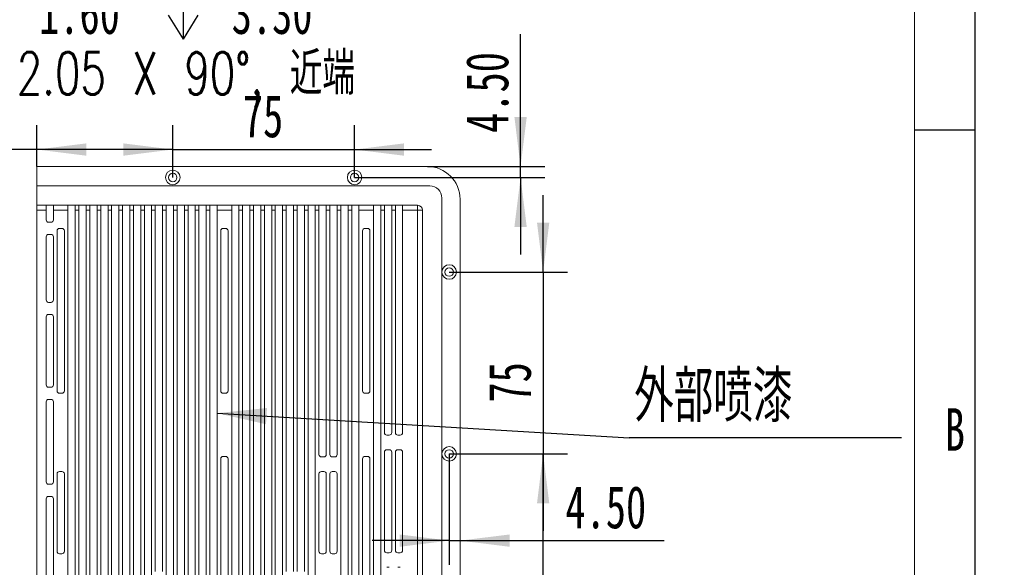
# Model space of a CAD drawing. Header units: millimetres. Extents: x 0 to 658, y -2 to 210.
# Tile 8 of 11: x 218 to 299, y 119 to 164. Entities that reach past the tile are written whole.
import ezdxf

# ---------------------------------------------------------------- set-up
doc = ezdxf.new("R2010")
doc.units = ezdxf.units.MM
doc.layers.add('图框', color=7, linetype='Continuous')
doc.styles.add('SLDTEXTSTYLE0', font='TXT', dxfattribs={"width": 0.7})
doc.styles.add('SLDTEXTSTYLE1', font='TXT', dxfattribs={"width": 0.7, "bigfont": 'bigfont'})
doc.styles.add('SLDTEXTSTYLE5', font='TXT', dxfattribs={"width": 0.616667})
doc.dimstyles.new('SLDDIMSTYLE0', dxfattribs={"dimtxt": 3.5, "dimasz": 4.08, "dimexe": 0, "dimexo": 0.0625, "dimgap": 0.875, "dimtad": 2, "dimlfac": 5, "dimrnd": 1e-09, "dimzin": 12, "dimdsep": 46, "dimtxsty": 'SLDTEXTSTYLE0', "dimsah": 1, "dimcen": 0.09, "dimadec": 0, "dimazin": 3, "dimtfac": 1, "dimtofl": 0, "dimtmove": 0, "dimatfit": 3, "dimfxl": 0, "dimfrac": 2, "dimtolj": 1, "dimtzin": 12, "dimarcsym": 0})
doc.dimstyles.new('SLDDIMSTYLE1', dxfattribs={"dimtxt": 3.5, "dimasz": 4.08, "dimexe": 0, "dimexo": 0.0625, "dimgap": 0.875, "dimtad": 0, "dimtih": 1, "dimtoh": 1, "dimdec": 6, "dimlfac": 5, "dimrnd": 1e-09, "dimzin": 12, "dimdsep": 46, "dimtxsty": 'SLDTEXTSTYLE0', "dimblk1": 'NONE', "dimsah": 1, "dimcen": 0, "dimadec": 0, "dimazin": 3, "dimtfac": 1, "dimtmove": 0, "dimatfit": 3, "dimldrblk": 'NONE', "dimfxl": 0, "dimfrac": 2, "dimtolj": 1, "dimtzin": 12, "dimarcsym": 0})
doc.dimstyles.new('SLDDIMSTYLE2', dxfattribs={"dimtxt": 3.5, "dimasz": 4.08, "dimexe": 0, "dimexo": 0.0625, "dimgap": 0.875, "dimtad": 2, "dimlfac": 5, "dimrnd": 1e-09, "dimzin": 12, "dimdsep": 46, "dimtxsty": 'SLDTEXTSTYLE0', "dimsah": 1, "dimcen": 0.09, "dimadec": 0, "dimazin": 3, "dimtfac": 1, "dimtmove": 0, "dimatfit": 0, "dimfxl": 0, "dimfrac": 2, "dimtolj": 1, "dimtzin": 12, "dimarcsym": 0})
doc.dimstyles.new('SLDDIMSTYLE3', dxfattribs={"dimtxt": 3.5, "dimasz": 4.08, "dimexe": 0, "dimexo": 0.0625, "dimgap": 0.875, "dimtad": 2, "dimlfac": 5, "dimrnd": 1e-09, "dimzin": 4, "dimdsep": 46, "dimtxsty": 'SLDTEXTSTYLE0', "dimsah": 1, "dimcen": 0.09, "dimadec": 0, "dimazin": 1, "dimtfac": 1, "dimtmove": 0, "dimatfit": 0, "dimfxl": 0, "dimfrac": 2, "dimtolj": 1, "dimtzin": 12, "dimarcsym": 0})
doc.dimstyles.new('SLDDIMSTYLE9', dxfattribs={"dimtxt": 0.18, "dimasz": 4.08, "dimexe": 0, "dimexo": 0.0625, "dimgap": 0, "dimtad": 0, "dimtih": 1, "dimtoh": 1, "dimdec": 0, "dimrnd": 1e-09, "dimzin": 0, "dimdsep": 46, "dimtxsty": 'Standard', "dimsah": 1, "dimcen": 0.09, "dimadec": 0, "dimazin": 0, "dimtfac": 4.08, "dimtdec": 0, "dimtofl": 0, "dimtmove": 0, "dimatfit": 3, "dimfxl": 0, "dimfrac": 2, "dimtolj": 1, "dimtzin": 0, "dimarcsym": 0})

# ---------------------------------------------------------------- blocks, each defined once
blk = doc.blocks.new('SW_SYMBOL_HOLE_DEPTH')
at = {"layer": '图框', "color": 0}
for p, q in [((0, 875), (800, 875)), ((400, 875), (400, 75)), ((100, 555), (400, 75)), ((700, 555), (400, 75))]:
    blk.add_line(p, q, dxfattribs=at)
blk = doc.blocks.new('SW_SYMBOL_HOLE_SINK')
at = {"layer": '图框', "color": 0}
for p, q in [((0, 875), (800, 75)), ((800, 75), (1600, 875))]:
    blk.add_line(p, q, dxfattribs=at)
blk = doc.blocks.new('_D_48')
at = {"layer": '图框'}
for p, q in [((190.42, 145.027), (203.603, 167.843)), ((203.603, 167.843), (252.648, 167.843)), ((190.215, 144.672), (190.42, 145.027))]:
    blk.add_line(p, q, dxfattribs=at)
blk.add_solid([(190.42, 145.027), (192.901, 148.306), (192.022, 148.814)], dxfattribs=at)
at = {"layer": '图框', "xscale": 0.004072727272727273, "yscale": 0.004072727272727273, "zscale": 0.004072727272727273}
for name, p in [('SW_SYMBOL_HOLE_DEPTH', (238.288, 167.2)), ('SW_SYMBOL_HOLE_DEPTH', (230.039, 162.2)), ('SW_SYMBOL_HOLE_SINK', (205.19, 157.2))]:
    blk.add_blockref(name, p, dxfattribs=at)
at = {"layer": '图框', "char_height": 3.5, "attachment_point": 1}
for s, insert, style in [('8 x  M2 - 6H', (211.81, 171.426), 'SLDTEXTSTYLE5'), ('3', (243.923, 171.426), 'SLDTEXTSTYLE0'), ('%%c', (213.948, 166.426), 'SLDTEXTSTYLE0'), ('1.60', (219.787, 166.426), 'SLDTEXTSTYLE0'), ('3.30', (235.674, 166.426), 'SLDTEXTSTYLE0'), ('2.05 X 90\\M+1818B, \\M+18BDF\\M+1925B', (217.954, 161.426), 'SLDTEXTSTYLE1'), ('%%c', (212.115, 161.426), 'SLDTEXTSTYLE0')]:
    blk.add_mtext(s, dxfattribs=dict(at, insert=insert, style=style))
blk = doc.blocks.new('_NONE')
blk = doc.blocks.new('_D_53')
at = {"layer": '图框'}
for p, q in [((230.814, 151.09), (230.814, 155.39)), ((245.814, 151.09), (245.814, 155.39)), ((230.814, 153.39), (224.464, 153.39)), ((230.814, 153.39), (245.814, 153.39)), ((245.814, 153.39), (252.164, 153.39))]:
    blk.add_line(p, q, dxfattribs=at)
for points in [[(230.814, 153.39), (226.734, 153.898), (226.734, 152.882)], [(245.814, 153.39), (249.894, 152.882), (249.894, 153.898)]]:
    blk.add_solid(points, dxfattribs=at)
at = {"layer": '图框', "insert": (236.595, 157.902), "char_height": 3.5, "attachment_point": 1, "style": 'SLDTEXTSTYLE0'}
blk.add_mtext('75', dxfattribs=at)
blk = doc.blocks.new('_D_54')
at = {"layer": '图框'}
for p, q in [((261.364, 143.29), (261.364, 149.64)), ((253.614, 143.29), (263.364, 143.29)), ((261.364, 143.29), (261.364, 128.29)), ((253.614, 128.29), (263.364, 128.29)), ((261.364, 128.29), (261.364, 121.94))]:
    blk.add_line(p, q, dxfattribs=at)
for points in [[(261.364, 143.29), (261.872, 147.37), (260.856, 147.37)], [(261.364, 128.29), (260.856, 124.21), (261.872, 124.21)]]:
    blk.add_solid(points, dxfattribs=at)
at = {"layer": '图框', "insert": (256.852, 132.519), "char_height": 3.5, "attachment_point": 1, "rotation": 90, "style": 'SLDTEXTSTYLE0'}
blk.add_mtext('75', dxfattribs=at)
blk = doc.blocks.new('_D_55')
at = {"layer": '图框'}
for p, q in [((253.614, 128.29), (263.364, 128.29)), ((261.364, 98.29), (261.364, 128.29)), ((253.614, 98.29), (263.364, 98.29))]:
    blk.add_line(p, q, dxfattribs=at)
for points in [[(261.364, 128.29), (260.856, 124.21), (261.872, 124.21)], [(261.364, 98.29), (261.872, 102.37), (260.856, 102.37)]]:
    blk.add_solid(points, dxfattribs=at)
at = {"layer": '图框', "insert": (256.852, 110.5), "char_height": 3.5, "attachment_point": 1, "rotation": 90, "style": 'SLDTEXTSTYLE0'}
blk.add_mtext('150', dxfattribs=at)
blk = doc.blocks.new('_D_57')
at = {"layer": '图框'}
for p, q in [((219.614, 151.99), (219.614, 155.39)), ((230.814, 151.09), (230.814, 155.39)), ((219.614, 153.39), (209.846, 153.39)), ((230.814, 153.39), (219.614, 153.39))]:
    blk.add_line(p, q, dxfattribs=at)
for points in [[(219.614, 153.39), (223.694, 152.882), (223.694, 153.898)], [(230.814, 153.39), (226.734, 153.898), (226.734, 152.882)]]:
    blk.add_solid(points, dxfattribs=at)
at = {"layer": '图框', "insert": (209.846, 157.902), "char_height": 3.5, "attachment_point": 1, "style": 'SLDTEXTSTYLE0'}
blk.add_mtext('56', dxfattribs=at)
blk = doc.blocks.new('_D_58')
at = {"layer": '图框'}
for p, q in [((259.502, 151.99), (259.502, 162.909)), ((251.814, 151.99), (261.502, 151.99)), ((259.502, 151.09), (259.502, 151.99)), ((245.814, 151.09), (261.502, 151.09)), ((259.502, 151.09), (259.502, 144.74))]:
    blk.add_line(p, q, dxfattribs=at)
for points in [[(259.502, 151.99), (260.01, 156.07), (258.994, 156.07)], [(259.502, 151.09), (258.994, 147.01), (260.01, 147.01)]]:
    blk.add_solid(points, dxfattribs=at)
at = {"layer": '图框', "insert": (254.991, 154.761), "char_height": 3.5, "attachment_point": 1, "rotation": 90, "style": 'SLDTEXTSTYLE0'}
blk.add_mtext('4.50', dxfattribs=at)
blk = doc.blocks.new('_D_59')
at = {"layer": '图框'}
for p, q in [((253.614, 128.29), (253.614, 119.14)), ((253.614, 121.14), (247.264, 121.14)), ((253.614, 121.14), (254.514, 121.14)), ((254.514, 121.14), (271.345, 121.14))]:
    blk.add_line(p, q, dxfattribs=at)
for points in [[(253.614, 121.14), (249.534, 121.648), (249.534, 120.632)], [(254.514, 121.14), (258.594, 120.632), (258.594, 121.648)]]:
    blk.add_solid(points, dxfattribs=at)
at = {"layer": '图框', "insert": (263.198, 125.652), "char_height": 3.5, "attachment_point": 1, "style": 'SLDTEXTSTYLE0'}
blk.add_mtext('4.50', dxfattribs=at)
blk = doc.blocks.new('SW_NOTE_3')
at = {"layer": '图框', "color": 0}
blk.add_line((22.462, 0), (0, 0), dxfattribs=at)
at = {"layer": '图框', "color": 0, "insert": (0.415, 5.538), "char_height": 4.23333, "attachment_point": 1, "style": 'SLDTEXTSTYLE1'}
blk.add_mtext('\\M+18A4F\\M+19594喷\\M+18EBD', dxfattribs=at)

msp = doc.modelspace()

# ---------------------------------------------------------------- linework, layer by layer
at = {"color": 7, "linetype": 'Continuous', "lineweight": 15}
for p, q in [((251.81403726, 151.9897469), (219.61403683, 151.9897469)), ((219.61403683, 151.9897469), (219.61403683, 150.38974664)), ((252.01403767, 150.38974664), (219.61403683, 150.38974664)), ((219.61403683, 150.38974664), (219.61403683, 148.78974638)), ((219.61403683, 148.38974557), (219.61403683, 148.78974638)), ((219.61403683, 148.78974638), (220.37403702, 148.78974638)), ((220.37403702, 148.38974557), (220.37403702, 148.78974638)), ((220.97403675, 148.78974638), (220.37403702, 148.78974638)), ((220.97403675, 148.78974638), (222.17403695, 148.78974638)), ((220.97403675, 148.38974557), (220.97403675, 148.78974638)), ((222.17403695, 148.78974638), (222.17403695, 148.38974557)), ((222.77403667, 148.78974638), (222.17403695, 148.78974638)), ((222.77403667, 148.38974557), (222.77403667, 148.78974638)), ((222.77403667, 148.78974638), (223.07403728, 148.78974638)), ((223.07403728, 148.38974557), (223.07403728, 148.78974638)), ((223.67403701, 148.78974638), (223.07403728, 148.78974638)), ((223.67403701, 148.38974557), (223.67403701, 148.78974638)), ((223.67403701, 148.78974638), (223.97403687, 148.78974638)), ((223.97403687, 148.38974557), (223.97403687, 148.78974638)), ((224.57403697, 148.78974638), (223.97403687, 148.78974638)), ((224.57403697, 148.78974638), (224.87403683, 148.78974638)), ((224.57403697, 148.38974557), (224.57403697, 148.78974638)), ((224.87403683, 148.38974557), (224.87403683, 148.78974638)), ((225.47403693, 148.78974638), (224.87403683, 148.78974638)), ((225.47403693, 148.38974557), (225.47403693, 148.78974638)), ((225.47403693, 148.78974638), (225.77403679, 148.78974638)), ((225.77403679, 148.38974557), (225.77403679, 148.78974638)), ((226.37403689, 148.78974638), (225.77403679, 148.78974638)), ((226.37403689, 148.38974557), (226.37403689, 148.78974638)), ((226.37403689, 148.78974638), (226.67403675, 148.78974638)), ((226.67403675, 148.38974557), (226.67403675, 148.78974638)), ((227.27403685, 148.78974638), (226.67403675, 148.78974638)), ((227.27403685, 148.38974557), (227.27403685, 148.78974638)), ((227.27403685, 148.78974638), (227.5740369, 148.78974638)), ((227.5740369, 148.38974557), (227.5740369, 148.78974638)), ((228.174037, 148.78974638), (227.5740369, 148.78974638)), ((228.174037, 148.78974638), (228.47403686, 148.78974638)), ((228.174037, 148.38974557), (228.174037, 148.78974638)), ((228.47403686, 148.38974557), (228.47403686, 148.78974638)), ((229.07403696, 148.78974638), (228.47403686, 148.78974638)), ((229.07403696, 148.38974557), (229.07403696, 148.78974638)), ((229.07403696, 148.78974638), (229.37403692, 148.78974638)), ((229.37403692, 148.38974557), (229.37403692, 148.78974638)), ((229.97403692, 148.78974638), (229.37403692, 148.78974638)), ((229.97403692, 148.78974638), (230.27403692, 148.78974638)), ((229.97403692, 148.38974557), (229.97403692, 148.78974638)), ((230.27403692, 148.38974557), (230.27403692, 148.78974638)), ((230.87403693, 148.78974638), (230.27403692, 148.78974638)), ((230.87403693, 148.38974557), (230.87403693, 148.78974638)), ((230.87403693, 148.78974638), (231.17403693, 148.78974638)), ((231.17403693, 148.38974557), (231.17403693, 148.78974638)), ((231.77403694, 148.78974638), (231.17403693, 148.78974638)), ((231.77403694, 148.78974638), (232.07403689, 148.78974638)), ((231.77403694, 148.38974557), (231.77403694, 148.78974638)), ((232.07403689, 148.38974557), (232.07403689, 148.78974638)), ((232.67403699, 148.78974638), (232.07403689, 148.78974638)), ((232.67403699, 148.38974557), (232.67403699, 148.78974638)), ((232.67403699, 148.78974638), (232.97403685, 148.78974638)), ((232.97403685, 148.38974557), (232.97403685, 148.78974638)), ((233.57403695, 148.78974638), (232.97403685, 148.78974638)), ((233.57403695, 148.38974557), (233.57403695, 148.78974638)), ((233.57403695, 148.78974638), (233.87403682, 148.78974638)), ((233.87403682, 148.38974557), (233.87403682, 148.78974638)), ((234.47403691, 148.78974638), (233.87403682, 148.78974638)), ((234.47403691, 148.38974557), (234.47403691, 148.78974638)), ((234.47403691, 148.78974638), (235.67403674, 148.78974638)), ((235.67403674, 148.38974557), (235.67403674, 148.78974638)), ((236.27403684, 148.78974638), (235.67403674, 148.78974638)), ((236.27403684, 148.78974638), (236.57403707, 148.78974638)), ((236.27403684, 148.38974557), (236.27403684, 148.78974638)), ((236.57403707, 148.38974557), (236.57403707, 148.78974638)), ((237.1740368, 148.78974638), (236.57403707, 148.78974638)), ((237.1740368, 148.38974557), (237.1740368, 148.78974638)), ((237.1740368, 148.78974638), (237.47403666, 148.78974638)), ((237.47403666, 148.38974557), (237.47403666, 148.78974638)), ((238.07403713, 148.78974638), (237.47403666, 148.78974638)), ((238.07403713, 148.38974557), (238.07403713, 148.78974638)), ((238.07403713, 148.78974638), (238.37403699, 148.78974638)), ((238.37403699, 148.38974557), (238.37403699, 148.78974638)), ((238.97403672, 148.78974638), (238.37403699, 148.78974638)), ((238.97403672, 148.38974557), (238.97403672, 148.78974638)), ((238.97403672, 148.78974638), (239.27403658, 148.78974638)), ((239.27403658, 148.38974557), (239.27403658, 148.78974638)), ((239.87403705, 148.78974638), (239.27403658, 148.78974638)), ((239.87403705, 148.38974557), (239.87403705, 148.78974638)), ((239.87403705, 148.78974638), (240.17403692, 148.78974638)), ((240.17403692, 148.38974557), (240.17403692, 148.78974638)), ((240.77403664, 148.78974638), (240.17403692, 148.78974638)), ((240.77403664, 148.78974638), (241.07403725, 148.78974638)), ((240.77403664, 148.38974557), (240.77403664, 148.78974638)), ((241.07403725, 148.38974557), (241.07403725, 148.78974638)), ((241.67403698, 148.78974638), (241.07403725, 148.78974638)), ((241.67403698, 148.38974557), (241.67403698, 148.78974638)), ((241.67403698, 148.78974638), (241.97403684, 148.78974638)), ((241.97403684, 148.38974557), (241.97403684, 148.78974638)), ((242.57403657, 148.78974638), (241.97403684, 148.78974638)), ((242.57403657, 148.78974638), (242.87403717, 148.78974638)), ((242.57403657, 148.38974557), (242.57403657, 148.78974638)), ((242.87403717, 148.38974557), (242.87403717, 148.78974638)), ((243.47403764, 148.78974638), (242.87403717, 148.78974638)), ((243.47403764, 148.78974638), (243.77403676, 148.78974638)), ((243.47403764, 148.38974557), (243.47403764, 148.78974638)), ((243.77403676, 148.38974557), (243.77403676, 148.78974638)), ((244.37403649, 148.78974638), (243.77403676, 148.78974638)), ((244.37403649, 148.78974638), (244.6740371, 148.78974638)), ((244.37403649, 148.38974557), (244.37403649, 148.78974638)), ((244.6740371, 148.38974557), (244.6740371, 148.78974638)), ((245.27403682, 148.78974638), (244.6740371, 148.78974638)), ((245.27403682, 148.38974557), (245.27403682, 148.78974638)), ((245.27403682, 148.78974638), (245.57403743, 148.78974638)), ((245.57403743, 148.38974557), (245.57403743, 148.78974638)), ((246.17403716, 148.78974638), (245.57403743, 148.78974638)), ((246.17403716, 148.78974638), (247.37403661, 148.78974638)), ((246.17403716, 148.38974557), (246.17403716, 148.78974638)), ((247.37403661, 148.38974557), (247.37403661, 148.78974638)), ((247.97403633, 148.78974638), (247.37403661, 148.78974638)), ((247.97403633, 148.38974557), (247.97403633, 148.78974638)), ((247.97403633, 148.78974638), (248.27403694, 148.78974638)), ((248.27403694, 148.38974557), (248.27403694, 148.78974638)), ((248.87403667, 148.78974638), (248.27403694, 148.78974638)), ((248.87403667, 148.78974638), (249.17403727, 148.78974638)), ((248.87403667, 148.38974557), (248.87403667, 148.78974638)), ((249.17403727, 148.38974557), (249.17403727, 148.78974638)), ((249.774037, 148.78974638), (249.17403727, 148.78974638)), ((249.774037, 148.78974638), (251.01403713, 148.78974638)), ((249.774037, 148.38974557), (249.774037, 148.78974638)), ((251.01403713, 148.38974557), (251.01403713, 148.78974638)), ((253.01403671, 77.18974731), (253.01403671, 149.3897461)), ((254.51403677, 77.28974602), (254.51403677, 149.2897459)), ((219.61403683, 148.38974557), (219.61403683, 78.18974635)), ((220.37403702, 148.38974557), (219.61403683, 148.38974557)), ((220.37403702, 147.58974693), (220.37403702, 148.38974557)), ((222.17403695, 148.38974557), (220.97403675, 148.38974557)), ((220.97403675, 147.58974693), (220.97403675, 148.38974557)), ((222.17403695, 148.38974557), (222.17403695, 78.18974635)), ((222.77403667, 78.18974635), (222.77403667, 148.38974557)), ((223.07403728, 148.38974557), (222.77403667, 148.38974557)), ((223.07403728, 78.18974635), (223.07403728, 148.38974557)), ((223.67403701, 78.18974635), (223.67403701, 148.38974557)), ((223.97403687, 148.38974557), (223.67403701, 148.38974557)), ((223.97403687, 116.98974601), (223.97403687, 148.38974557)), ((224.87403683, 148.38974557), (224.57403697, 148.38974557)), ((224.57403697, 116.98974601), (224.57403697, 148.38974557)), ((224.87403683, 78.18974635), (224.87403683, 148.38974557)), ((225.47403693, 78.18974635), (225.47403693, 148.38974557)), ((225.77403679, 148.38974557), (225.47403693, 148.38974557)), ((225.77403679, 78.18974635), (225.77403679, 148.38974557)), ((226.37403689, 78.18974635), (226.37403689, 148.38974557)), ((226.67403675, 148.38974557), (226.37403689, 148.38974557)), ((226.67403675, 78.18974635), (226.67403675, 148.38974557)), ((227.27403685, 78.18974635), (227.27403685, 148.38974557)), ((227.5740369, 148.38974557), (227.27403685, 148.38974557)), ((227.5740369, 78.18974635), (227.5740369, 148.38974557)), ((228.174037, 78.18974635), (228.174037, 148.38974557)), ((228.47403686, 148.38974557), (228.174037, 148.38974557)), ((228.47403686, 78.18974635), (228.47403686, 148.38974557)), ((229.07403696, 78.18974635), (229.07403696, 148.38974557)), ((229.37403692, 148.38974557), (229.07403696, 148.38974557)), ((229.37403692, 118.58974627), (229.37403692, 148.38974557)), ((229.97403692, 118.58974627), (229.97403692, 148.38974557)), ((230.27403692, 148.38974557), (229.97403692, 148.38974557)), ((230.27403692, 78.18974635), (230.27403692, 148.38974557)), ((230.87403693, 78.18974635), (230.87403693, 148.38974557)), ((231.17403693, 148.38974557), (230.87403693, 148.38974557)), ((231.17403693, 78.18974635), (231.17403693, 148.38974557)), ((231.77403694, 78.18974635), (231.77403694, 148.38974557)), ((232.07403689, 148.38974557), (231.77403694, 148.38974557)), ((232.07403689, 78.18974635), (232.07403689, 148.38974557)), ((232.67403699, 78.18974635), (232.67403699, 148.38974557)), ((232.97403685, 148.38974557), (232.67403699, 148.38974557)), ((232.97403685, 78.18974635), (232.97403685, 148.38974557)), ((233.57403695, 78.18974635), (233.57403695, 148.38974557)), ((233.87403682, 148.38974557), (233.57403695, 148.38974557)), ((233.87403682, 78.18974635), (233.87403682, 148.38974557)), ((234.47403691, 78.18974635), (234.47403691, 148.38974557)), ((235.67403674, 148.38974557), (234.47403691, 148.38974557)), ((235.67403674, 78.18974635), (235.67403674, 148.38974557)), ((236.27403684, 78.18974635), (236.27403684, 148.38974557)), ((236.57403707, 148.38974557), (236.27403684, 148.38974557)), ((236.57403707, 78.18974635), (236.57403707, 148.38974557)), ((237.1740368, 78.18974635), (237.1740368, 148.38974557)), ((237.47403666, 148.38974557), (237.1740368, 148.38974557)), ((237.47403666, 78.18974635), (237.47403666, 148.38974557)), ((238.07403713, 78.18974635), (238.07403713, 148.38974557)), ((238.37403699, 148.38974557), (238.07403713, 148.38974557)), ((238.37403699, 78.18974635), (238.37403699, 148.38974557)), ((238.97403672, 78.18974635), (238.97403672, 148.38974557)), ((239.27403658, 148.38974557), (238.97403672, 148.38974557)), ((239.27403658, 78.18974635), (239.27403658, 148.38974557)), ((239.87403705, 78.18974635), (239.87403705, 148.38974557)), ((240.17403692, 148.38974557), (239.87403705, 148.38974557)), ((240.17403692, 118.58974627), (240.17403692, 148.38974557)), ((240.77403664, 118.58974627), (240.77403664, 148.38974557)), ((241.07403725, 148.38974557), (240.77403664, 148.38974557)), ((241.07403725, 118.58974627), (241.07403725, 148.38974557)), ((241.67403698, 118.58974627), (241.67403698, 148.38974557)), ((241.97403684, 148.38974557), (241.67403698, 148.38974557)), ((241.97403684, 78.18974635), (241.97403684, 148.38974557)), ((242.87403717, 148.38974557), (242.57403657, 148.38974557)), ((242.57403657, 78.18974635), (242.57403657, 148.38974557)), ((242.87403717, 128.23974608), (242.87403717, 148.38974557)), ((243.77403676, 148.38974557), (243.47403764, 148.38974557)), ((243.47403764, 128.23974608), (243.47403764, 148.38974557)), ((243.77403676, 128.23974608), (243.77403676, 148.38974557)), ((244.37403649, 128.23974608), (244.37403649, 148.38974557)), ((244.6740371, 148.38974557), (244.37403649, 148.38974557)), ((244.6740371, 78.18974635), (244.6740371, 148.38974557)), ((245.27403682, 78.18974635), (245.27403682, 148.38974557)), ((245.57403743, 148.38974557), (245.27403682, 148.38974557)), ((245.57403743, 78.18974635), (245.57403743, 148.38974557)), ((246.17403716, 78.18974635), (246.17403716, 148.38974557)), ((247.37403661, 148.38974557), (246.17403716, 148.38974557)), ((247.37403661, 78.18974635), (247.37403661, 148.38974557)), ((247.97403633, 78.18974635), (247.97403633, 148.38974557)), ((248.27403694, 148.38974557), (247.97403633, 148.38974557)), ((248.27403694, 130.03974619), (248.27403694, 148.38974557)), ((248.87403667, 130.03974619), (248.87403667, 148.38974557)), ((249.17403727, 148.38974557), (248.87403667, 148.38974557)), ((249.17403727, 130.03974619), (249.17403727, 148.38974557)), ((251.01403713, 148.38974557), (249.774037, 148.38974557)), ((249.774037, 130.03974619), (249.774037, 148.38974557)), ((251.01403713, 78.18974635), (251.01403713, 148.38974557)), ((251.01403713, 148.38974557), (251.41403645, 148.38974557)), ((251.41403645, 148.38974557), (251.41403645, 78.18974635)), ((220.77403709, 147.38974652), (220.57403668, 147.38974652)), ((220.37403702, 140.98974622), (220.37403702, 146.18974558)), ((220.57403668, 146.38974598), (220.77403709, 146.38974598)), ((220.97403675, 140.98974622), (220.97403675, 146.18974558)), ((221.27403661, 133.4897462), (221.27403661, 146.68974659)), ((221.47403702, 146.88974551), (221.67403668, 146.88974551)), ((221.87403708, 133.4897462), (221.87403708, 146.68974659)), ((234.77403678, 133.4897462), (234.77403678, 146.68974659)), ((234.97403681, 146.88974551), (235.17403684, 146.88974551)), ((235.37403688, 133.4897462), (235.37403688, 146.68974659)), ((246.47403627, 133.4897462), (246.47403627, 146.68974659)), ((246.67403668, 146.88974551), (246.87403708, 146.88974551)), ((247.07403749, 133.4897462), (247.07403749, 146.68974659)), ((220.77403709, 140.78974656), (220.57403668, 140.78974656)), ((220.57403668, 139.78974602), (220.77403709, 139.78974602)), ((220.37403702, 133.98974619), (220.37403702, 139.58974636)), ((220.97403675, 133.98974619), (220.97403675, 139.58974636)), ((220.77403709, 133.78974615), (220.57403668, 133.78974615)), ((221.47403702, 133.28974616), (221.67403668, 133.28974616)), ((234.97403681, 133.28974616), (235.17403684, 133.28974616)), ((246.67403668, 133.28974616), (246.87403708, 133.28974616)), ((220.37403702, 125.98974636), (220.37403702, 132.58974619)), ((220.57403668, 132.78974618), (220.77403709, 132.78974618)), ((220.97403675, 125.98974636), (220.97403675, 132.58974619)), ((248.47403735, 129.83974616), (248.67403626, 129.83974616)), ((249.37403619, 129.83974616), (249.5740366, 129.83974616)), ((248.27403694, 120.33974609), (248.27403694, 128.43974611)), ((248.47403735, 128.63974615), (248.67403626, 128.63974615)), ((248.87403667, 120.33974609), (248.87403667, 128.43974611)), ((249.17403727, 120.33974609), (249.17403727, 128.43974611)), ((249.37403619, 128.63974615), (249.5740366, 128.63974615)), ((249.774037, 120.33974609), (249.774037, 128.43974611)), ((234.77403678, 98.68974766), (234.77403678, 127.88974612)), ((234.97403681, 128.08974615), (235.17403684, 128.08974615)), ((235.37403688, 98.68974766), (235.37403688, 127.88974612)), ((243.07403683, 128.03974605), (243.27403724, 128.03974605)), ((243.97403717, 128.03974605), (244.17403757, 128.03974605)), ((246.47403627, 98.68974766), (246.47403627, 127.88974612)), ((246.67403668, 128.08974615), (246.87403708, 128.08974615)), ((247.07403749, 98.68974766), (247.07403749, 127.88974612)), ((221.47403702, 126.83974622), (221.67403668, 126.83974622)), ((243.07403683, 126.83974622), (243.27403724, 126.83974622)), ((243.97403717, 126.83974622), (244.17403757, 126.83974622)), ((221.27403661, 120.25974623), (221.27403661, 126.63974619)), ((221.87403708, 120.25974623), (221.87403708, 126.63974619)), ((242.87403717, 120.25974623), (242.87403717, 126.63974619)), ((243.47403764, 120.25974623), (243.47403764, 126.63974619)), ((243.77403676, 120.25974623), (243.77403676, 126.63974619)), ((244.37403649, 120.25974623), (244.37403649, 126.63974619)), ((220.77403709, 125.78974596), (220.57403668, 125.78974596)), ((220.37403702, 117.98974654), (220.37403702, 124.58974651)), ((220.57403668, 124.78974617), (220.77403709, 124.78974617)), ((220.97403675, 117.98974654), (220.97403675, 124.58974651)), ((221.47403702, 120.05974582), (221.67403668, 120.05974582)), ((243.07403683, 120.05974582), (243.27403724, 120.05974582)), ((243.97403717, 120.05974582), (244.17403757, 120.05974582)), ((248.47403735, 120.13974643), (248.67403626, 120.13974643)), ((249.37403619, 120.13974643), (249.5740366, 120.13974643)), ((248.47403735, 118.93974623), (248.67403626, 118.93974623)), ((249.37403619, 118.93974623), (249.5740366, 118.93974623))]:
    msp.add_line(p, q, dxfattribs=at)
for centre, radius in [((230.81403692, 151.08974618), 0.6), ((230.81403692, 151.08974618), 0.35), ((245.81403692, 151.08974618), 0.6), ((245.81403692, 151.08974618), 0.35), ((253.61403692, 143.28974618), 0.6), ((253.61403692, 143.28974618), 0.35), ((253.61403692, 128.28974618), 0.6), ((253.61403692, 128.28974618), 0.35)]:
    msp.add_circle(centre, radius, dxfattribs=at)
for centre, radius, start, end in [((251.81403692, 149.28974618), 2.7, 0, 90), ((252.01403692, 149.38974618), 1, 0, 90), ((251.01403692, 148.38974618), 0.4, 0, 90), ((220.57403692, 147.58974618), 0.2, 180, 270), ((220.77403692, 147.58974618), 0.2, 270, 0), ((220.57403692, 146.18974618), 0.2, 90, 180), ((220.77403692, 146.18974618), 0.2, 0, 90), ((221.47403692, 146.68974618), 0.2, 90, 180), ((221.67403692, 146.68974618), 0.2, 0, 90), ((234.97403692, 146.68974618), 0.2, 90, 180), ((235.17403692, 146.68974618), 0.2, 0, 90), ((246.67403692, 146.68974618), 0.2, 90, 180), ((246.87403692, 146.68974618), 0.2, 0, 90), ((220.57403692, 140.98974618), 0.2, 180, 270), ((220.77403692, 140.98974618), 0.2, 270, 0), ((220.57403692, 139.58974618), 0.2, 90, 180), ((220.77403692, 139.58974618), 0.2, 0, 90), ((220.57403692, 133.98974618), 0.2, 180, 270), ((220.77403692, 133.98974618), 0.2, 270, 0), ((221.47403692, 133.48974618), 0.2, 180, 270), ((221.67403692, 133.48974618), 0.2, 270, 0), ((234.97403692, 133.48974618), 0.2, 180, 270), ((235.17403692, 133.48974618), 0.2, 270, 0), ((246.67403692, 133.48974618), 0.2, 180, 270), ((246.87403692, 133.48974618), 0.2, 270, 0), ((220.57403692, 132.58974618), 0.2, 90, 180), ((220.77403692, 132.58974618), 0.2, 0, 90), ((248.47403692, 130.03974618), 0.2, 180, 270), ((248.67403692, 130.03974618), 0.2, 270, 0), ((249.37403692, 130.03974618), 0.2, 180, 270), ((249.57403692, 130.03974618), 0.2, 270, 0), ((248.47403692, 128.43974618), 0.2, 90, 180), ((248.67403692, 128.43974618), 0.2, 0, 90), ((249.37403692, 128.43974618), 0.2, 90, 180), ((249.57403692, 128.43974618), 0.2, 0, 90), ((234.97403692, 127.88974618), 0.2, 90, 180), ((235.17403692, 127.88974618), 0.2, 0, 90), ((243.07403692, 128.23974618), 0.2, 180, 270), ((243.27403692, 128.23974618), 0.2, 270, 0), ((243.97403692, 128.23974618), 0.2, 180, 270), ((244.17403692, 128.23974618), 0.2, 270, 0), ((246.67403692, 127.88974618), 0.2, 90, 180), ((246.87403692, 127.88974618), 0.2, 0, 90), ((221.47403692, 126.63974618), 0.2, 90, 180), ((221.67403692, 126.63974618), 0.2, 0, 90), ((243.07403692, 126.63974618), 0.2, 90, 180), ((243.27403692, 126.63974618), 0.2, 0, 90), ((243.97403692, 126.63974618), 0.2, 90, 180), ((244.17403692, 126.63974618), 0.2, 0, 90), ((220.57403692, 125.98974618), 0.2, 180, 270), ((220.77403692, 125.98974618), 0.2, 270, 0), ((220.57403692, 124.58974618), 0.2, 90, 180), ((220.77403692, 124.58974618), 0.2, 0, 90), ((221.47403692, 120.25974618), 0.2, 180, 270), ((221.67403692, 120.25974618), 0.2, 270, 0), ((243.07403692, 120.25974618), 0.2, 180, 270), ((243.27403692, 120.25974618), 0.2, 270, 0), ((243.97403692, 120.25974618), 0.2, 180, 270), ((244.17403692, 120.25974618), 0.2, 270, 0), ((248.47403692, 120.33974618), 0.2, 180, 270), ((248.67403692, 120.33974618), 0.2, 270, 0), ((249.37403692, 120.33974618), 0.2, 180, 270), ((249.57403692, 120.33974618), 0.2, 270, 0)]:
    msp.add_arc(centre, radius, start, end, dxfattribs=at)
at = {"layer": '图框'}
for p, q in [((297, 0), (297, 210)), ((297, 155), (292, 155))]:
    msp.add_line(p, q, dxfattribs=at)
at = {"layer": '图框', "linetype": 'Continuous', "lineweight": 15}
msp.add_line((292, 5), (292, 205), dxfattribs=at)

# ---------------------------------------------------------------- block references
at = {"layer": '图框'}
msp.add_blockref('SW_NOTE_3', (268.45953757, 129.61856116), dxfattribs=at)

# ---------------------------------------------------------------- texts
at = {"layer": '图框', "insert": (295.32031252, 132.0550898), "char_height": 3.5, "attachment_point": 2, "style": 'SLDTEXTSTYLE0'}
msp.add_mtext('B', dxfattribs=at)

# ---------------------------------------------------------------- dimensions: what is measured, and where the dimension line sits
at = {"layer": '图框'}
dim = msp.add_diameter_dim_2p(p1=(190.21518002, 144.67224407), p2=(190.4202946, 145.0272483), text='8 x  M2 - 6H {\\fGDT;x} 3\\P%%c 1.60 {\\fGDT;x} 3.30\\P{\\fGDT;w}%%c 2.05 X 90°, 近端', dimstyle='SLDDIMSTYLE1', override={"dimpost": '<>'}, dxfattribs=at)
dim.commit()
dim.dimension.update_dxf_attribs({"geometry": '_D_48', "text_midpoint": (228.91885691, 164.41408187), "dimtype": 163})
for base, p1, p2, dimstyle, picture, middle in [((259.50236913, 151.98974618), (245.81403692, 151.08974618), (251.81403692, 151.98974618), 'SLDDIMSTYLE3', '_D_58', (259.50236913, 158.83493505)), ((261.36393521, 128.28974618), (253.61403692, 143.28974618), (253.61403692, 128.28974618), 'SLDDIMSTYLE2', '_D_54', (261.36393521, 134.55593187)), ((261.36393521, 128.28974618), (253.61403692, 98.28974618), (253.61403692, 128.28974618), 'SLDDIMSTYLE0', '_D_55', (261.36393521, 113.55485196))]:
    dim = msp.add_linear_dim(base=base, p1=p1, p2=p2, angle=90, dimstyle=dimstyle, dxfattribs=at)
    dim.commit()
    dim.dimension.update_dxf_attribs({"geometry": picture, "text_midpoint": middle, "dimtype": 160})
for base, p1, p2, dimstyle, picture, middle in [((219.61403692, 153.38993208), (230.81403692, 151.08974618), (219.61403692, 151.98974618), 'SLDDIMSTYLE0', '_D_57', (211.88305952, 153.38993208)), ((245.81403692, 153.38993208), (230.81403692, 151.08974618), (245.81403692, 151.08974618), 'SLDDIMSTYLE2', '_D_53', (238.63162123, 153.38993208)), ((254.51403692, 121.14015897), (253.61403692, 128.28974618), (254.51403692, 149.28974618), 'SLDDIMSTYLE3', '_D_59', (267.27133136, 121.14015897))]:
    dim = msp.add_linear_dim(base=base, p1=p1, p2=p2, dimstyle=dimstyle, dxfattribs=at)
    dim.commit()
    dim.dimension.update_dxf_attribs({"geometry": picture, "text_midpoint": middle, "dimtype": 160})

# ---------------------------------------------------------------- leaders
msp.add_leader([(234.47403692, 131.65027031), (268.45953757, 129.61856116)], dimstyle='SLDDIMSTYLE9', dxfattribs=at)

doc.saveas('drawing.dxf')
